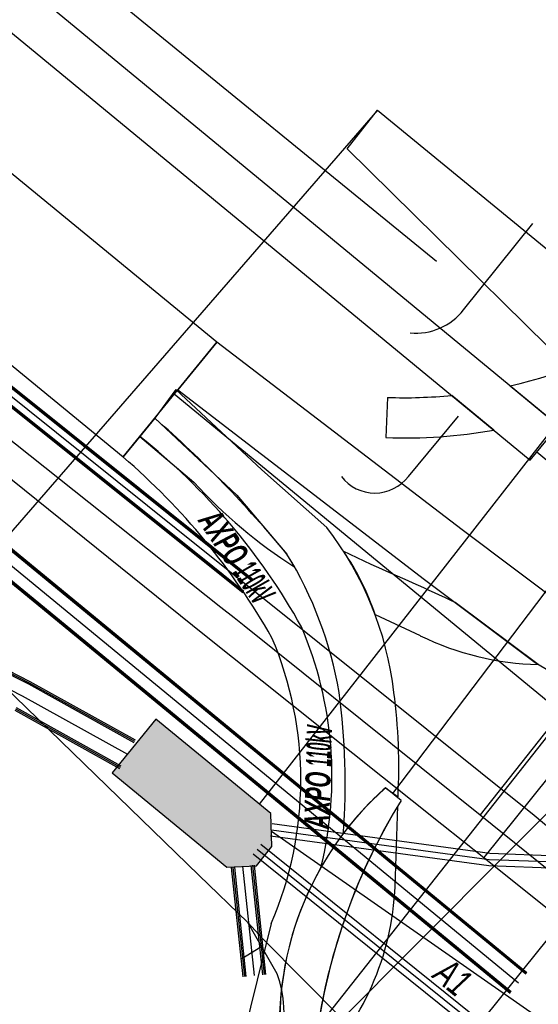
# Model space of a CAD drawing. Header units: metres. Extents: x 2695563 to 2696938, y 1260544 to 1262032.
# Tile 81 of 256: x 2696094 to 2696105, y 1260894 to 1260913. Entities that reach past the tile are written whole.
import ezdxf

# ---------------------------------------------------------------- set-up
doc = ezdxf.new("R2010")
doc.units = ezdxf.units.M
doc.header["$LTSCALE"] = 100
doc.linetypes.add('AUSGEZOGEN', pattern=[0])
doc.linetypes.add('STRICHLINIE2_S3', pattern=[0.25, 0.15, -0.1])
for name, color, linetype in [('Eau portable_Cadastre des conduites_Conduite', 171, 'AUSGEZOGEN'), ('EU_Cadastre des conduites', 24, 'AUSGEZOGEN'), ('EU_Cadastre des conduites_Regard – Polygone de détail', 24, 'AUSGEZOGEN'), ('EU_Cadastre des conduites_Texte entrée-sortie', 24, 'AUSGEZOGEN'), ('Gaz_Cadastre des conduites_Conduite', 32, 'AUSGEZOGEN'), ('Réseau électrique_Cadastre des conduite_Bord du tracé', 1, 'AUSGEZOGEN'), ('Réseau électrique_Cadastre des conduite_Ligne de repère', 1, 'AUSGEZOGEN'), ('Réseau électrique_Cadastre des conduite_Tronçon de tracé', 1, 'AUSGEZOGEN'), ('Réseau électrique_Cadastre des conduite_Tronçon de tracé_Texte', 1, 'AUSGEZOGEN'), ('TV_Cadastre des conduites_CONDUITE', 92, 'AUSGEZOGEN'), ('Télécommunications_SW_Cadastre des conduites_Bord du tracé', 94, 'AUSGEZOGEN'), ('Télécommunications_SW_Cadastre des conduites_Ouvrage', 94, 'AUSGEZOGEN')]:
    doc.layers.add(name, color=color, linetype=linetype)
doc.styles.add('ARIAL', font='arial.ttf')
doc.styles.add('ARIALNARROW', font='ARIALN.TTF')
pattern_1 = [(0, (2708005, 1273150), (6075, 6075), [6075, -6075]), (90, (2708005, 1273150), (-6075, 6075), [6075, -6075])]

# ---------------------------------------------------------------- blocks, each defined once
blk = doc.blocks.new('COMPLEXOBJECT_1641')
at = {"layer": 'Réseau électrique_Cadastre des conduite_Bord du tracé', "color": 1, "linetype": 'AUSGEZOGEN', "transparency": 33554687}
blk.add_line((6100.746, 10898.075), (6100.996, 10897.888), dxfattribs=at)
for points in [[(6096.505, 10906.117), (6096.078, 10905.54), (6097.739, 10903.986), (6098.75, 10902.795)], [(6099.554, 10903.332), (6098.245, 10904.498), (6096.505, 10906.117)]]:
    blk.add_lwpolyline(points, dxfattribs=at)
for centre, radius, start, end in [((6094.238, 10899.222), 6.72, 6.6445, 37.7035), ((6092.032, 10898.662), 7.888, 9.763, 31.596), ((6086.294, 10898.163), 13.635, 355.7577, 7.7441), ((6089.6, 10898.492), 11.412, 356.964, 7.5912), ((6105.002, 10893.272), 6.417, 131.5454, 142.778)]:
    blk.add_arc(centre, radius, start, end, dxfattribs=at)
blk = doc.blocks.new('COMPLEXOBJECT_1642')
at = {"layer": 'Réseau électrique_Cadastre des conduite_Bord du tracé', "color": 1, "linetype": 'AUSGEZOGEN', "transparency": 33554687}
blk.add_line((6100.939, 10896.088), (6100.99, 10897.704), dxfattribs=at)
for centre, radius, start, end in [((6111.242, 10891.482), 11.992, 148.7478, 175.8033), ((6095.401, 10896.317), 5.542, 314.4409, 357.6313)]:
    blk.add_arc(centre, radius, start, end, dxfattribs=at)
blk = doc.blocks.new('COMPLEXOBJECT_1645')
at = {"layer": 'Réseau électrique_Cadastre des conduite_Bord du tracé', "color": 1, "linetype": 'AUSGEZOGEN', "transparency": 33554687}
for p, q in [((6100.452, 10902.586), (6099.89, 10902.856)), ((6103.832, 10900.564), (6102.154, 10901.815)), ((6100.533, 10901.571), (6101.446, 10901.146))]:
    blk.add_line(p, q, dxfattribs=at)
for centre, radius, start, end in [((6095.805, 10900.008), 4.98, 18.2875, 34.8783), ((6070.444, 10834.079), 74.791, 64.91392, 66.34536), ((6103.958, 10906.261), 5.699, 243.8477, 268.7361)]:
    blk.add_arc(centre, radius, start, end, dxfattribs=at)
blk = doc.blocks.new('COMPLEXOBJECT_1646')
at = {"layer": 'Réseau électrique_Cadastre des conduite_Bord du tracé', "color": 1, "linetype": 'AUSGEZOGEN', "transparency": 33554687}
blk.add_line((6098.908, 10902.53), (6098.75, 10902.795), dxfattribs=at)
blk.add_lwpolyline([(6096.078, 10905.54), (6095.777, 10905.168), (6096.869, 10904.247)], dxfattribs=at)
for centre, radius, start, end in [((6080.465, 10887.669), 23.73, 39.5983, 48.8576), ((6104.36, 10911.073), 10.134, 222.3428, 237.4571)]:
    blk.add_arc(centre, radius, start, end, dxfattribs=at)
blk = doc.blocks.new('COMPLEXOBJECT_1690')
at = {"layer": 'Réseau électrique_Cadastre des conduite_Bord du tracé', "color": 1, "linetype": 'AUSGEZOGEN', "transparency": 33554687}
for p, q in [((6100.781, 10905.958), (6100.752, 10905.147)), ((6102.934, 10905.298), (6102.082, 10906))]:
    blk.add_line(p, q, dxfattribs=at)
for centre, radius, start, end in [((6101.121, 10915.588), 9.636, 267.9762, 275.7219), ((6101.129, 10915.544), 10.404, 267.9247, 279.9927)]:
    blk.add_arc(centre, radius, start, end, dxfattribs=at)
blk = doc.blocks.new('COMPLEXOBJECT_1718')
at = {"layer": 'Réseau électrique_Cadastre des conduite_Bord du tracé', "color": 1, "linetype": 'AUSGEZOGEN', "transparency": 33554687}
for p, q in [((6101.06, 10897.818), (6100.746, 10898.075)), ((6098.849, 10891.577), (6099.234, 10891.62))]:
    blk.add_line(p, q, dxfattribs=at)
for centre, radius, start, end in [((6104.952, 10893.321), 6.347, 131.5018, 195.9493), ((6111.453, 10891.388), 12.221, 148.2557, 178.9132)]:
    blk.add_arc(centre, radius, start, end, dxfattribs=at)
blk = doc.blocks.new('COMPLEXOBJECT_1787')
at = {"layer": 'Réseau électrique_Cadastre des conduite_Bord du tracé', "color": 1, "linetype": 'AUSGEZOGEN', "transparency": 33554687}
for p, q in [((6095.777, 10905.168), (6095.436, 10904.756)), ((6098.312, 10892.355), (6098.602, 10893.524))]:
    blk.add_line(p, q, dxfattribs=at)
blk.add_lwpolyline([(6098.432, 10895.331), (6097.73, 10892.5), (6098.312, 10892.355)], dxfattribs=at)
for centre, radius, start, end in [((6087.746, 10895.035), 12.93, 29.0914, 51.6039), ((6086.389, 10894.235), 13.876, 29.6781, 49.3098), ((6091.969, 10898.305), 7.692, 346.1683, 23.0875), ((6091.701, 10898.233), 7.33, 336.6754, 23.0666), ((6105.038, 10893.285), 6.44, 150.4003, 177.8736)]:
    blk.add_arc(centre, radius, start, end, dxfattribs=at)
blk = doc.blocks.new('COMPLEXOBJECT_1788')
at = {"layer": 'Réseau électrique_Cadastre des conduite_Bord du tracé', "color": 1, "linetype": 'AUSGEZOGEN', "transparency": 33554687}
blk.add_line((6110.598, 10898.654), (6109.564, 10899.549), dxfattribs=at)
for points in [[(6106.91, 10900.223), (6104.466, 10901.653), (6102.294, 10903.285), (6097.333, 10907.073), (6096.544, 10906.11), (6101.534, 10902.281), (6103.766, 10900.603), (6106.448, 10899.033)], [(6109.581, 10898.288), (6109.974, 10898.261), (6109.926, 10898.68)]]:
    blk.add_lwpolyline(points, dxfattribs=at)
for centre, radius, start, end in [((6109.319, 10904.145), 4.603, 238.446, 273.0552), ((6109.317, 10904.139), 5.857, 240.6662, 272.5818), ((6110.063, 10893.533), 5.149, 84.0397, 91.5289)]:
    blk.add_arc(centre, radius, start, end, dxfattribs=at)
blk = doc.blocks.new('COMPLEXOBJECT_1861')
at = {"layer": 'Réseau électrique_Cadastre des conduite_Bord du tracé', "color": 1, "linetype": 'AUSGEZOGEN', "transparency": 33554687}
blk.add_line((6103.261, 10906.192), (6104.036, 10905.554), dxfattribs=at)
blk.add_lwpolyline([(6109.224, 10909.009), (6110.597, 10910.755), (6109.968, 10911.249), (6108.714, 10909.655)], dxfattribs=at)
for centre, radius, start, end in [((6101.118, 10915.59), 9.64, 282.8419, 321.9943), ((6101.121, 10915.554), 10.416, 286.2521, 321.072)]:
    blk.add_arc(centre, radius, start, end, dxfattribs=at)
blk = doc.blocks.new('COMPLEXOBJECT_1914')
at = {"layer": 'Réseau électrique_Cadastre des conduite_Tronçon de tracé', "color": 1, "linetype": 'AUSGEZOGEN', "transparency": 33554687}
blk.add_line((6101.205, 10904.362), (6102.216, 10905.58), dxfattribs=at)
blk.add_arc((6100.527, 10904.881), 0.854, 217.7527, 322.5861, dxfattribs=at)
blk = doc.blocks.new('COMPLEXOBJECT_2503')
at = {"layer": 'Réseau électrique_Cadastre des conduite_Tronçon de tracé', "color": 1, "linetype": 'AUSGEZOGEN', "transparency": 33554687}
blk.add_line((6102.321, 10907.726), (6103.722, 10909.469), dxfattribs=at)
blk.add_arc((6101.36, 10908.476), 1.219, 264.4232, 322.0252, dxfattribs=at)
blk = doc.blocks.new('COMPLEXOBJECT_2649')
at = {"layer": 'Réseau électrique_Cadastre des conduite_Tronçon de tracé', "color": 1, "linetype": 'AUSGEZOGEN', "transparency": 33554687}
blk.add_lwpolyline([(6097.96, 10895.353), (6096.968, 10896.311), (6092.317, 10900.814), (6090.456, 10902.314), (6087.048, 10905.007), (6077.26, 10912.929), (6066.07, 10922.208), (6049.996, 10935.517), (6041.42, 10942.565), (6029.84, 10951.95), (6023.835, 10956.884)], dxfattribs=at)
blk = doc.blocks.new('COMPLEXOBJECT_2715')
at = {"layer": 'Réseau électrique_Cadastre des conduite_Tronçon de tracé', "color": 1, "linetype": 'AUSGEZOGEN', "transparency": 33554687}
for p, q in [((6098.552, 10894.314), (6097.96, 10895.353)), ((6098.765, 10892.206), (6098.686, 10893.646))]:
    blk.add_line(p, q, dxfattribs=at)
blk.add_arc((6096.499, 10893.555), 2.189, 2.3889, 20.2969, dxfattribs=at)

msp = doc.modelspace()

# ---------------------------------------------------------------- hatches: boundary and pattern name
at = {"layer": 'Réseau électrique_Cadastre des conduite_Bord du tracé', "lineweight": 18, "transparency": 33554687}
h = msp.add_hatch(dxfattribs=at)
h.set_pattern_fill('MUSTER', color=1, scale=6075, style=0, pattern_type=2)
h.set_pattern_definition(pattern_1)
h.paths.add_polyline_path([(2696096.406, 1260904.566), (2696098.303, 1260906.883), (2696085.264, 1260917.59), (2696062.149, 1260936.546), (2696038.958, 1260955.52), (2696025.771, 1260966.691), (2696023.674, 1260964.201), (2696037.038, 1260953.214), (2696060.248, 1260934.225), (2696083.36, 1260915.271)], flags=0)
h = msp.add_hatch(dxfattribs=at)
h.set_pattern_fill('MUSTER', color=1, scale=6075, style=0, pattern_type=2)
h.set_pattern_definition(pattern_1)
h.paths.add_polyline_path([(2696083.779, 1260922.846), (2696083.202, 1260922.158), (2696104.639, 1260904.502), (2696105.21, 1260905.196)], flags=0)
h = msp.add_hatch(dxfattribs=at)
h.set_pattern_fill('MUSTER', color=1, scale=6075, style=0, pattern_type=2)
h.set_pattern_definition(pattern_1)
h.paths.add_polyline_path([(2696105.006, 1260905.364), (2696105.201, 1260905.423), (2696105.396, 1260905.486), (2696105.589, 1260905.553), (2696105.78, 1260905.623), (2696105.971, 1260905.697), (2696106.159, 1260905.775), (2696106.347, 1260905.857), (2696106.532, 1260905.942), (2696106.716, 1260906.031), (2696106.898, 1260906.123), (2696107.078, 1260906.219), (2696107.257, 1260906.319), (2696107.433, 1260906.422), (2696107.607, 1260906.528), (2696107.779, 1260906.638), (2696107.949, 1260906.751), (2696108.117, 1260906.868), (2696108.282, 1260906.988), (2696108.445, 1260907.111), (2696108.606, 1260907.237), (2696108.764, 1260907.366), (2696108.919, 1260907.498), (2696109.072, 1260907.634), (2696109.222, 1260907.772), (2696109.37, 1260907.913), (2696109.515, 1260908.057), (2696109.656, 1260908.204), (2696109.795, 1260908.354), (2696109.931, 1260908.506), (2696110.064, 1260908.661), (2696110.194, 1260908.819), (2696111.567, 1260910.565), (2696110.938, 1260911.059), (2696109.684, 1260909.465), (2696109.551, 1260909.299), (2696109.415, 1260909.136), (2696109.275, 1260908.976), (2696109.132, 1260908.819), (2696108.985, 1260908.666), (2696108.835, 1260908.515), (2696108.682, 1260908.368), (2696108.525, 1260908.225), (2696108.365, 1260908.084), (2696108.202, 1260907.948), (2696108.037, 1260907.815), (2696107.868, 1260907.686), (2696107.697, 1260907.56), (2696107.522, 1260907.438), (2696107.346, 1260907.321), (2696107.166, 1260907.207), (2696106.984, 1260907.097), (2696106.8, 1260906.991), (2696106.614, 1260906.889), (2696106.425, 1260906.791), (2696106.234, 1260906.698), (2696106.041, 1260906.609), (2696105.847, 1260906.524), (2696105.65, 1260906.443), (2696105.452, 1260906.367), (2696105.252, 1260906.295), (2696105.05, 1260906.227), (2696104.847, 1260906.164), (2696104.643, 1260906.106), (2696104.438, 1260906.052), (2696104.231, 1260906.002)], flags=0)
h = msp.add_hatch(dxfattribs=at)
h.set_pattern_fill('MUSTER', color=1, scale=6075, style=0, pattern_type=2)
h.set_pattern_definition(pattern_1)
h.paths.add_polyline_path([(2696110.534, 1260899.359), (2696110.444, 1260899.355), (2696110.355, 1260899.353), (2696110.265, 1260899.353), (2696110.175, 1260899.354), (2696110.086, 1260899.357), (2696109.996, 1260899.362), (2696109.907, 1260899.368), (2696109.817, 1260899.377), (2696109.728, 1260899.387), (2696109.639, 1260899.398), (2696109.551, 1260899.412), (2696109.462, 1260899.427), (2696109.374, 1260899.444), (2696109.287, 1260899.463), (2696109.199, 1260899.483), (2696109.112, 1260899.505), (2696109.026, 1260899.529), (2696108.94, 1260899.555), (2696108.854, 1260899.582), (2696108.769, 1260899.61), (2696108.685, 1260899.641), (2696108.601, 1260899.673), (2696108.518, 1260899.707), (2696108.436, 1260899.742), (2696108.354, 1260899.779), (2696108.273, 1260899.817), (2696108.193, 1260899.857), (2696108.113, 1260899.899), (2696108.035, 1260899.942), (2696107.957, 1260899.987), (2696107.88, 1260900.033), (2696105.436, 1260901.463), (2696103.264, 1260903.095), (2696098.303, 1260906.883), (2696097.514, 1260905.92), (2696102.504, 1260902.091), (2696104.736, 1260900.413), (2696107.418, 1260898.843), (2696107.51, 1260898.792), (2696107.603, 1260898.743), (2696107.697, 1260898.696), (2696107.792, 1260898.65), (2696107.888, 1260898.606), (2696107.984, 1260898.564), (2696108.081, 1260898.523), (2696108.179, 1260898.485), (2696108.278, 1260898.448), (2696108.377, 1260898.412), (2696108.476, 1260898.379), (2696108.577, 1260898.347), (2696108.678, 1260898.318), (2696108.779, 1260898.29), (2696108.881, 1260898.263), (2696108.984, 1260898.239), (2696109.086, 1260898.216), (2696109.19, 1260898.196), (2696109.293, 1260898.177), (2696109.397, 1260898.16), (2696109.501, 1260898.145), (2696109.605, 1260898.132), (2696109.71, 1260898.121), (2696109.815, 1260898.111), (2696109.92, 1260898.104), (2696110.025, 1260898.098), (2696110.13, 1260898.094), (2696110.235, 1260898.092), (2696110.341, 1260898.092), (2696110.446, 1260898.094), (2696110.551, 1260898.098), (2696110.944, 1260898.071), (2696110.896, 1260898.49), (2696110.918, 1260898.491), (2696110.939, 1260898.491), (2696110.961, 1260898.491), (2696110.983, 1260898.492), (2696111.005, 1260898.492), (2696111.026, 1260898.492), (2696111.048, 1260898.492), (2696111.07, 1260898.492), (2696111.091, 1260898.492), (2696111.113, 1260898.491), (2696111.135, 1260898.491), (2696111.156, 1260898.49), (2696111.178, 1260898.49), (2696111.2, 1260898.489), (2696111.222, 1260898.488), (2696111.243, 1260898.488), (2696111.265, 1260898.487), (2696111.287, 1260898.486), (2696111.308, 1260898.484), (2696111.33, 1260898.483), (2696111.352, 1260898.482), (2696111.373, 1260898.481), (2696111.395, 1260898.479), (2696111.417, 1260898.478), (2696111.438, 1260898.476), (2696111.46, 1260898.474), (2696111.482, 1260898.472), (2696111.503, 1260898.47), (2696111.525, 1260898.468), (2696111.546, 1260898.466), (2696111.568, 1260898.464)], flags=0)
h = msp.add_hatch(dxfattribs=at)
h.set_pattern_fill('MUSTER', color=1, scale=6075, style=0, pattern_type=2)
h.set_pattern_definition(pattern_1)
h.paths.add_polyline_path([(2696097.475, 1260905.927), (2696097.048, 1260905.35), (2696098.709, 1260903.796), (2696099.72, 1260902.605), (2696099.77, 1260902.522), (2696099.82, 1260902.439), (2696099.868, 1260902.354), (2696099.915, 1260902.27), (2696099.961, 1260902.185), (2696100.006, 1260902.099), (2696100.05, 1260902.012), (2696100.093, 1260901.925), (2696100.135, 1260901.838), (2696100.176, 1260901.75), (2696100.216, 1260901.662), (2696100.254, 1260901.573), (2696100.292, 1260901.483), (2696100.328, 1260901.393), (2696100.364, 1260901.303), (2696100.398, 1260901.212), (2696100.431, 1260901.121), (2696100.463, 1260901.03), (2696100.494, 1260900.938), (2696100.524, 1260900.846), (2696100.552, 1260900.753), (2696100.58, 1260900.66), (2696100.606, 1260900.567), (2696100.631, 1260900.473), (2696100.655, 1260900.379), (2696100.678, 1260900.285), (2696100.7, 1260900.19), (2696100.72, 1260900.096), (2696100.74, 1260900.001), (2696100.758, 1260899.905), (2696100.775, 1260899.81), (2696100.787, 1260899.719), (2696100.799, 1260899.627), (2696100.809, 1260899.536), (2696100.82, 1260899.445), (2696100.829, 1260899.353), (2696100.838, 1260899.262), (2696100.847, 1260899.17), (2696100.854, 1260899.078), (2696100.862, 1260898.987), (2696100.868, 1260898.895), (2696100.874, 1260898.803), (2696100.879, 1260898.711), (2696100.884, 1260898.619), (2696100.888, 1260898.527), (2696100.892, 1260898.435), (2696100.894, 1260898.343), (2696100.897, 1260898.251), (2696100.898, 1260898.159), (2696100.899, 1260898.067), (2696100.899, 1260897.975), (2696100.899, 1260897.883), (2696100.898, 1260897.791), (2696100.897, 1260897.699), (2696100.894, 1260897.607), (2696100.892, 1260897.515), (2696100.888, 1260897.423), (2696100.884, 1260897.331), (2696100.88, 1260897.239), (2696100.874, 1260897.148), (2696100.868, 1260897.056), (2696100.862, 1260896.964), (2696100.887, 1260896.996), (2696100.912, 1260897.028), (2696100.937, 1260897.06), (2696100.962, 1260897.092), (2696100.987, 1260897.124), (2696101.013, 1260897.155), (2696101.039, 1260897.186), (2696101.065, 1260897.217), (2696101.091, 1260897.248), (2696101.118, 1260897.279), (2696101.144, 1260897.31), (2696101.171, 1260897.34), (2696101.198, 1260897.371), (2696101.225, 1260897.401), (2696101.253, 1260897.431), (2696101.28, 1260897.46), (2696101.308, 1260897.49), (2696101.336, 1260897.519), (2696101.364, 1260897.549), (2696101.392, 1260897.578), (2696101.421, 1260897.606), (2696101.45, 1260897.635), (2696101.479, 1260897.664), (2696101.508, 1260897.692), (2696101.537, 1260897.72), (2696101.566, 1260897.748), (2696101.596, 1260897.776), (2696101.626, 1260897.803), (2696101.656, 1260897.831), (2696101.686, 1260897.858), (2696101.716, 1260897.885), (2696101.966, 1260897.698), (2696101.969, 1260897.766), (2696101.972, 1260897.834), (2696101.975, 1260897.903), (2696101.977, 1260897.971), (2696101.979, 1260898.039), (2696101.98, 1260898.107), (2696101.981, 1260898.176), (2696101.982, 1260898.244), (2696101.982, 1260898.312), (2696101.982, 1260898.381), (2696101.981, 1260898.449), (2696101.98, 1260898.517), (2696101.979, 1260898.585), (2696101.977, 1260898.654), (2696101.974, 1260898.722), (2696101.972, 1260898.79), (2696101.968, 1260898.858), (2696101.965, 1260898.926), (2696101.961, 1260898.995), (2696101.957, 1260899.063), (2696101.952, 1260899.131), (2696101.947, 1260899.199), (2696101.941, 1260899.267), (2696101.935, 1260899.335), (2696101.929, 1260899.403), (2696101.922, 1260899.471), (2696101.915, 1260899.539), (2696101.907, 1260899.607), (2696101.899, 1260899.675), (2696101.891, 1260899.742), (2696101.882, 1260899.81), (2696101.867, 1260899.927), (2696101.851, 1260900.043), (2696101.832, 1260900.159), (2696101.811, 1260900.275), (2696101.789, 1260900.39), (2696101.764, 1260900.505), (2696101.737, 1260900.619), (2696101.708, 1260900.733), (2696101.678, 1260900.846), (2696101.645, 1260900.959), (2696101.61, 1260901.072), (2696101.574, 1260901.183), (2696101.535, 1260901.294), (2696101.495, 1260901.405), (2696101.452, 1260901.514), (2696101.408, 1260901.623), (2696101.362, 1260901.731), (2696101.313, 1260901.838), (2696101.263, 1260901.944), (2696101.212, 1260902.05), (2696101.158, 1260902.154), (2696101.102, 1260902.258), (2696101.045, 1260902.361), (2696100.986, 1260902.462), (2696100.925, 1260902.563), (2696100.863, 1260902.662), (2696100.798, 1260902.76), (2696100.732, 1260902.858), (2696100.664, 1260902.954), (2696100.595, 1260903.048), (2696100.524, 1260903.142), (2696099.215, 1260904.308)], flags=0)
h = msp.add_hatch(dxfattribs=at)
h.set_pattern_fill('MUSTER', color=1, scale=6075, style=0, pattern_type=2)
h.set_pattern_definition(pattern_1)
h.paths.add_polyline_path([(2696101.751, 1260905.768), (2696101.722, 1260904.957), (2696101.793, 1260904.955), (2696101.863, 1260904.953), (2696101.934, 1260904.951), (2696102.005, 1260904.951), (2696102.075, 1260904.95), (2696102.146, 1260904.95), (2696102.217, 1260904.951), (2696102.287, 1260904.952), (2696102.358, 1260904.953), (2696102.429, 1260904.955), (2696102.499, 1260904.958), (2696102.57, 1260904.961), (2696102.641, 1260904.964), (2696102.711, 1260904.968), (2696102.782, 1260904.973), (2696102.852, 1260904.977), (2696102.923, 1260904.983), (2696102.993, 1260904.989), (2696103.064, 1260904.995), (2696103.134, 1260905.002), (2696103.204, 1260905.009), (2696103.274, 1260905.017), (2696103.345, 1260905.025), (2696103.415, 1260905.034), (2696103.485, 1260905.043), (2696103.555, 1260905.053), (2696103.625, 1260905.063), (2696103.695, 1260905.073), (2696103.765, 1260905.084), (2696103.834, 1260905.096), (2696103.904, 1260905.108), (2696103.052, 1260905.81), (2696103.01, 1260905.806), (2696102.968, 1260905.802), (2696102.926, 1260905.798), (2696102.885, 1260905.795), (2696102.843, 1260905.791), (2696102.801, 1260905.788), (2696102.759, 1260905.785), (2696102.717, 1260905.782), (2696102.675, 1260905.78), (2696102.633, 1260905.777), (2696102.591, 1260905.775), (2696102.549, 1260905.773), (2696102.507, 1260905.771), (2696102.465, 1260905.769), (2696102.423, 1260905.768), (2696102.381, 1260905.766), (2696102.339, 1260905.765), (2696102.297, 1260905.764), (2696102.255, 1260905.763), (2696102.213, 1260905.763), (2696102.171, 1260905.762), (2696102.129, 1260905.762), (2696102.087, 1260905.762), (2696102.045, 1260905.762), (2696102.003, 1260905.762), (2696101.961, 1260905.763), (2696101.919, 1260905.764), (2696101.877, 1260905.764), (2696101.835, 1260905.765), (2696101.793, 1260905.767)], flags=0)
h = msp.add_hatch(dxfattribs=at)
h.set_pattern_fill('MUSTER', color=1, scale=6075, style=0, pattern_type=2)
h.set_pattern_definition(pattern_1)
h.paths.add_polyline_path([(2696099.878, 1260902.34), (2696099.72, 1260902.605), (2696099.641, 1260902.7), (2696099.561, 1260902.795), (2696099.481, 1260902.889), (2696099.401, 1260902.983), (2696099.32, 1260903.076), (2696099.238, 1260903.169), (2696099.156, 1260903.262), (2696099.073, 1260903.354), (2696098.99, 1260903.446), (2696098.907, 1260903.537), (2696098.823, 1260903.628), (2696098.739, 1260903.719), (2696098.654, 1260903.808), (2696098.568, 1260903.898), (2696098.483, 1260903.987), (2696098.396, 1260904.076), (2696098.31, 1260904.164), (2696098.222, 1260904.252), (2696098.135, 1260904.339), (2696098.047, 1260904.426), (2696097.958, 1260904.512), (2696097.869, 1260904.598), (2696097.779, 1260904.684), (2696097.69, 1260904.768), (2696097.599, 1260904.853), (2696097.508, 1260904.937), (2696097.417, 1260905.021), (2696097.326, 1260905.104), (2696097.233, 1260905.186), (2696097.141, 1260905.268), (2696097.048, 1260905.35), (2696096.747, 1260904.978), (2696097.839, 1260904.057), (2696097.897, 1260903.994), (2696097.956, 1260903.931), (2696098.016, 1260903.868), (2696098.076, 1260903.806), (2696098.136, 1260903.745), (2696098.197, 1260903.684), (2696098.259, 1260903.623), (2696098.321, 1260903.563), (2696098.383, 1260903.504), (2696098.446, 1260903.445), (2696098.51, 1260903.387), (2696098.574, 1260903.329), (2696098.638, 1260903.272), (2696098.703, 1260903.215), (2696098.769, 1260903.159), (2696098.835, 1260903.103), (2696098.901, 1260903.048), (2696098.968, 1260902.994), (2696099.036, 1260902.94), (2696099.103, 1260902.887), (2696099.172, 1260902.834), (2696099.24, 1260902.782), (2696099.309, 1260902.731), (2696099.379, 1260902.68), (2696099.449, 1260902.629), (2696099.52, 1260902.58), (2696099.59, 1260902.53), (2696099.662, 1260902.482), (2696099.733, 1260902.434), (2696099.806, 1260902.387)], flags=0)
h = msp.add_hatch(dxfattribs=at)
h.set_pattern_fill('MUSTER', color=1, scale=6075, style=0, pattern_type=2)
h.set_pattern_definition(pattern_1)
h.paths.add_polyline_path([(2696099.282, 1260892.165), (2696099.572, 1260893.334), (2696099.576, 1260893.434), (2696099.582, 1260893.533), (2696099.59, 1260893.632), (2696099.599, 1260893.731), (2696099.61, 1260893.831), (2696099.622, 1260893.929), (2696099.636, 1260894.028), (2696099.651, 1260894.126), (2696099.667, 1260894.225), (2696099.686, 1260894.323), (2696099.705, 1260894.42), (2696099.727, 1260894.518), (2696099.749, 1260894.615), (2696099.774, 1260894.711), (2696099.799, 1260894.807), (2696099.827, 1260894.903), (2696099.855, 1260894.999), (2696099.885, 1260895.094), (2696099.917, 1260895.188), (2696099.95, 1260895.282), (2696099.985, 1260895.375), (2696100.021, 1260895.468), (2696100.058, 1260895.561), (2696100.097, 1260895.652), (2696100.137, 1260895.743), (2696100.179, 1260895.834), (2696100.222, 1260895.924), (2696100.266, 1260896.013), (2696100.312, 1260896.101), (2696100.359, 1260896.189), (2696100.408, 1260896.276), (2696100.445, 1260896.432), (2696100.478, 1260896.588), (2696100.508, 1260896.745), (2696100.535, 1260896.903), (2696100.558, 1260897.061), (2696100.579, 1260897.219), (2696100.596, 1260897.378), (2696100.609, 1260897.538), (2696100.62, 1260897.697), (2696100.627, 1260897.857), (2696100.63, 1260898.017), (2696100.631, 1260898.177), (2696100.628, 1260898.336), (2696100.622, 1260898.496), (2696100.612, 1260898.656), (2696100.599, 1260898.815), (2696100.583, 1260898.974), (2696100.563, 1260899.133), (2696100.541, 1260899.291), (2696100.514, 1260899.449), (2696100.485, 1260899.606), (2696100.453, 1260899.762), (2696100.417, 1260899.918), (2696100.378, 1260900.073), (2696100.335, 1260900.227), (2696100.29, 1260900.381), (2696100.241, 1260900.533), (2696100.189, 1260900.684), (2696100.134, 1260900.834), (2696100.076, 1260900.983), (2696100.015, 1260901.131), (2696099.934, 1260901.274), (2696099.852, 1260901.415), (2696099.768, 1260901.556), (2696099.682, 1260901.696), (2696099.594, 1260901.834), (2696099.505, 1260901.971), (2696099.414, 1260902.107), (2696099.321, 1260902.242), (2696099.226, 1260902.376), (2696099.13, 1260902.509), (2696099.032, 1260902.64), (2696098.932, 1260902.77), (2696098.831, 1260902.899), (2696098.728, 1260903.027), (2696098.623, 1260903.153), (2696098.517, 1260903.278), (2696098.41, 1260903.401), (2696098.3, 1260903.524), (2696098.19, 1260903.644), (2696098.077, 1260903.764), (2696097.964, 1260903.882), (2696097.848, 1260903.998), (2696097.732, 1260904.113), (2696097.613, 1260904.227), (2696097.494, 1260904.339), (2696097.373, 1260904.449), (2696097.25, 1260904.558), (2696097.126, 1260904.665), (2696097.001, 1260904.771), (2696096.875, 1260904.875), (2696096.747, 1260904.978), (2696096.406, 1260904.566), (2696096.522, 1260904.465), (2696096.636, 1260904.363), (2696096.75, 1260904.26), (2696096.862, 1260904.156), (2696096.973, 1260904.05), (2696097.083, 1260903.943), (2696097.192, 1260903.835), (2696097.3, 1260903.726), (2696097.406, 1260903.616), (2696097.511, 1260903.504), (2696097.615, 1260903.391), (2696097.718, 1260903.277), (2696097.819, 1260903.162), (2696097.919, 1260903.046), (2696098.018, 1260902.929), (2696098.116, 1260902.81), (2696098.212, 1260902.691), (2696098.307, 1260902.57), (2696098.401, 1260902.449), (2696098.493, 1260902.326), (2696098.584, 1260902.203), (2696098.673, 1260902.078), (2696098.761, 1260901.953), (2696098.848, 1260901.826), (2696098.933, 1260901.699), (2696099.017, 1260901.57), (2696099.1, 1260901.441), (2696099.181, 1260901.311), (2696099.26, 1260901.18), (2696099.338, 1260901.048), (2696099.415, 1260900.915), (2696099.488, 1260900.738), (2696099.556, 1260900.559), (2696099.619, 1260900.378), (2696099.678, 1260900.196), (2696099.732, 1260900.012), (2696099.781, 1260899.827), (2696099.825, 1260899.641), (2696099.864, 1260899.454), (2696099.898, 1260899.265), (2696099.928, 1260899.076), (2696099.952, 1260898.886), (2696099.972, 1260898.696), (2696099.986, 1260898.505), (2696099.996, 1260898.314), (2696100.001, 1260898.122), (2696100, 1260897.931), (2696099.995, 1260897.74), (2696099.984, 1260897.548), (2696099.969, 1260897.358), (2696099.948, 1260897.167), (2696099.923, 1260896.978), (2696099.893, 1260896.788), (2696099.858, 1260896.6), (2696099.817, 1260896.413), (2696099.772, 1260896.227), (2696099.723, 1260896.042), (2696099.668, 1260895.859), (2696099.609, 1260895.677), (2696099.544, 1260895.496), (2696099.475, 1260895.318), (2696099.402, 1260895.141), (2696098.7, 1260892.31)], flags=0)
h = msp.add_hatch(dxfattribs=at)
h.set_pattern_fill('MUSTER', color=1, scale=6075, style=0, pattern_type=2)
h.set_pattern_definition(pattern_1)
h.paths.add_polyline_path([(2696100.86, 1260902.666), (2696100.886, 1260902.628), (2696100.912, 1260902.589), (2696100.938, 1260902.55), (2696100.964, 1260902.511), (2696100.988, 1260902.472), (2696101.013, 1260902.433), (2696101.037, 1260902.393), (2696101.061, 1260902.353), (2696101.085, 1260902.313), (2696101.108, 1260902.273), (2696101.131, 1260902.232), (2696101.153, 1260902.191), (2696101.175, 1260902.15), (2696101.196, 1260902.109), (2696101.218, 1260902.068), (2696101.238, 1260902.026), (2696101.259, 1260901.984), (2696101.279, 1260901.942), (2696101.299, 1260901.9), (2696101.318, 1260901.858), (2696101.337, 1260901.815), (2696101.355, 1260901.772), (2696101.373, 1260901.73), (2696101.391, 1260901.687), (2696101.408, 1260901.643), (2696101.425, 1260901.6), (2696101.441, 1260901.557), (2696101.457, 1260901.513), (2696101.473, 1260901.469), (2696101.488, 1260901.425), (2696101.503, 1260901.381), (2696102.416, 1260900.956), (2696102.488, 1260900.921), (2696102.56, 1260900.888), (2696102.633, 1260900.855), (2696102.706, 1260900.823), (2696102.78, 1260900.793), (2696102.854, 1260900.763), (2696102.929, 1260900.735), (2696103.004, 1260900.707), (2696103.079, 1260900.681), (2696103.155, 1260900.655), (2696103.231, 1260900.631), (2696103.307, 1260900.608), (2696103.384, 1260900.586), (2696103.461, 1260900.565), (2696103.539, 1260900.545), (2696103.616, 1260900.526), (2696103.694, 1260900.508), (2696103.772, 1260900.491), (2696103.85, 1260900.475), (2696103.929, 1260900.461), (2696104.008, 1260900.447), (2696104.086, 1260900.435), (2696104.165, 1260900.424), (2696104.245, 1260900.414), (2696104.324, 1260900.405), (2696104.403, 1260900.397), (2696104.483, 1260900.39), (2696104.563, 1260900.384), (2696104.642, 1260900.38), (2696104.722, 1260900.376), (2696104.802, 1260900.374), (2696103.124, 1260901.625), (2696103.069, 1260901.651), (2696103.015, 1260901.676), (2696102.96, 1260901.701), (2696102.905, 1260901.727), (2696102.851, 1260901.752), (2696102.796, 1260901.778), (2696102.741, 1260901.803), (2696102.687, 1260901.828), (2696102.632, 1260901.853), (2696102.577, 1260901.878), (2696102.522, 1260901.903), (2696102.467, 1260901.928), (2696102.413, 1260901.953), (2696102.358, 1260901.978), (2696102.303, 1260902.003), (2696102.248, 1260902.028), (2696102.193, 1260902.053), (2696102.138, 1260902.078), (2696102.083, 1260902.103), (2696102.028, 1260902.127), (2696101.973, 1260902.152), (2696101.918, 1260902.177), (2696101.863, 1260902.201), (2696101.808, 1260902.226), (2696101.753, 1260902.25), (2696101.698, 1260902.275), (2696101.643, 1260902.299), (2696101.588, 1260902.323), (2696101.532, 1260902.348), (2696101.477, 1260902.372), (2696101.422, 1260902.396)], flags=0)
h = msp.add_hatch(dxfattribs=at)
h.set_pattern_fill('MUSTER', color=1, scale=6075, style=0, pattern_type=2)
h.set_pattern_definition(pattern_1)
h.paths.add_polyline_path([(2696102.03, 1260897.628), (2696101.716, 1260897.885), (2696101.546, 1260897.729), (2696101.382, 1260897.568), (2696101.224, 1260897.4), (2696101.073, 1260897.227), (2696100.927, 1260897.048), (2696100.789, 1260896.864), (2696100.656, 1260896.676), (2696100.531, 1260896.482), (2696100.413, 1260896.285), (2696100.303, 1260896.083), (2696100.199, 1260895.877), (2696100.103, 1260895.667), (2696100.015, 1260895.455), (2696099.935, 1260895.239), (2696099.862, 1260895.02), (2696099.798, 1260894.799), (2696099.741, 1260894.576), (2696099.693, 1260894.351), (2696099.653, 1260894.124), (2696099.621, 1260893.896), (2696099.597, 1260893.667), (2696099.582, 1260893.437), (2696099.575, 1260893.207), (2696099.577, 1260892.976), (2696099.586, 1260892.746), (2696099.604, 1260892.517), (2696099.631, 1260892.288), (2696099.666, 1260892.06), (2696099.709, 1260891.834), (2696099.76, 1260891.61), (2696099.819, 1260891.387), (2696100.204, 1260891.43), (2696100.21, 1260891.641), (2696100.219, 1260891.852), (2696100.232, 1260892.062), (2696100.249, 1260892.272), (2696100.269, 1260892.482), (2696100.293, 1260892.692), (2696100.321, 1260892.901), (2696100.352, 1260893.11), (2696100.387, 1260893.318), (2696100.425, 1260893.525), (2696100.467, 1260893.732), (2696100.513, 1260893.938), (2696100.562, 1260894.143), (2696100.614, 1260894.347), (2696100.671, 1260894.551), (2696100.73, 1260894.753), (2696100.793, 1260894.954), (2696100.86, 1260895.154), (2696100.93, 1260895.353), (2696101.003, 1260895.551), (2696101.08, 1260895.748), (2696101.16, 1260895.943), (2696101.244, 1260896.136), (2696101.331, 1260896.328), (2696101.421, 1260896.519), (2696101.514, 1260896.708), (2696101.611, 1260896.896), (2696101.711, 1260897.081), (2696101.814, 1260897.265), (2696101.921, 1260897.448)], flags=0)
h = msp.add_hatch(dxfattribs=at)
h.set_pattern_fill('MUSTER', color=1, scale=6075, style=0, pattern_type=2)
h.set_pattern_definition(pattern_1)
h.paths.add_polyline_path([(2696100.252, 1260892.17), (2696100.347, 1260892.266), (2696100.44, 1260892.363), (2696100.53, 1260892.463), (2696100.618, 1260892.566), (2696100.703, 1260892.67), (2696100.786, 1260892.776), (2696100.866, 1260892.885), (2696100.944, 1260892.995), (2696101.019, 1260893.107), (2696101.091, 1260893.221), (2696101.16, 1260893.336), (2696101.226, 1260893.454), (2696101.29, 1260893.572), (2696101.351, 1260893.693), (2696101.408, 1260893.815), (2696101.463, 1260893.938), (2696101.515, 1260894.062), (2696101.563, 1260894.188), (2696101.609, 1260894.315), (2696101.652, 1260894.443), (2696101.691, 1260894.571), (2696101.727, 1260894.701), (2696101.76, 1260894.832), (2696101.79, 1260894.963), (2696101.817, 1260895.095), (2696101.84, 1260895.228), (2696101.861, 1260895.361), (2696101.878, 1260895.495), (2696101.891, 1260895.629), (2696101.902, 1260895.763), (2696101.909, 1260895.898), (2696101.96, 1260897.514), (2696101.866, 1260897.357), (2696101.775, 1260897.199), (2696101.686, 1260897.039), (2696101.6, 1260896.878), (2696101.516, 1260896.716), (2696101.435, 1260896.552), (2696101.356, 1260896.388), (2696101.28, 1260896.222), (2696101.206, 1260896.055), (2696101.135, 1260895.886), (2696101.066, 1260895.717), (2696101, 1260895.547), (2696100.936, 1260895.376), (2696100.875, 1260895.203), (2696100.817, 1260895.03), (2696100.762, 1260894.856), (2696100.709, 1260894.681), (2696100.658, 1260894.506), (2696100.611, 1260894.329), (2696100.566, 1260894.152), (2696100.524, 1260893.975), (2696100.484, 1260893.796), (2696100.447, 1260893.617), (2696100.413, 1260893.438), (2696100.382, 1260893.258), (2696100.353, 1260893.077), (2696100.328, 1260892.897), (2696100.305, 1260892.715), (2696100.284, 1260892.534), (2696100.267, 1260892.352)], flags=0)
at = {"layer": 'Télécommunications_SW_Cadastre des conduites_Ouvrage', "transparency": 33554687}
msp.add_hatch(color=7, dxfattribs=at).paths.add_polyline_path([(2696096.186, 1260898.183), (2696098.507, 1260896.282), (2696099.104, 1260896.31), (2696099.417, 1260896.699), (2696099.394, 1260897.365), (2696097.073, 1260899.266)])

# ---------------------------------------------------------------- linework, layer by layer
at = {"layer": 'Eau portable_Cadastre des conduites_Conduite', "color": 7, "linetype": 'AUSGEZOGEN', "transparency": 33554687}
msp.add_line((2696103.702, 1260896.475), (2696106.445, 1260894.271), dxfattribs=at)
for points in [[(2696176.234, 1260988.985), (2696173.532, 1260985.467), (2696173.121, 1260984.949), (2696169.488, 1260980.376), (2696142.975, 1260946.341), (2696132.784, 1260933.207), (2696111.051, 1260905.624), (2696110.583, 1260905.03), (2696103.702, 1260896.475)], [(2696057.94, 1260933.745), (2696075.503, 1260919.411), (2696077.775, 1260917.496), (2696091.716, 1260906.085), (2696093.681, 1260904.489), (2696097.811, 1260901.17)], [(2696097.811, 1260901.17), (2696098.021, 1260901.002), (2696102.853, 1260897.151), (2696103.702, 1260896.475)]]:
    msp.add_lwpolyline(points, dxfattribs=at)
at = {"layer": 'EU_Cadastre des conduites', "linetype": 'AUSGEZOGEN', "transparency": 33554687}
for p, q in [((2696104.548, 1260894.117), (2696051.276, 1260937.874)), ((2696104.561, 1260894.132), (2696051.289, 1260937.889)), ((2696104.573, 1260894.148), (2696051.301, 1260937.905)), ((2696104.231, 1260893.73), (2696050.959, 1260937.487)), ((2696104.243, 1260893.746), (2696050.971, 1260937.503)), ((2696104.256, 1260893.761), (2696050.984, 1260937.518))]:
    msp.add_line(p, q, dxfattribs=at)
at = {"layer": 'EU_Cadastre des conduites', "color": 255, "transparency": 33554687}
msp.add_line((2696104.402, 1260893.939), (2696051.13, 1260937.696), dxfattribs=at)
at = {"layer": 'EU_Cadastre des conduites_Regard – Polygone de détail', "color": 24, "linetype": 'STRICHLINIE2_S3', "transparency": 33554687}
msp.add_lwpolyline([(2696105.632, 1260895.636), (2696103.709, 1260893.234), (2696104.535, 1260892.602), (2696106.296, 1260894.822), (2696106.256, 1260895.242), (2696105.632, 1260895.636)], close=True, dxfattribs=at)
at = {"layer": 'Gaz_Cadastre des conduites_Conduite', "linetype": 'AUSGEZOGEN', "transparency": 33554687}
for p, q in [((2696085.563, 1260912.819), (2696098.179, 1260902.732)), ((2696085.574, 1260912.834), (2696098.191, 1260902.746)), ((2696085.586, 1260912.848), (2696098.202, 1260902.761)), ((2696085.374, 1260912.586), (2696097.992, 1260902.497)), ((2696085.386, 1260912.6), (2696098.003, 1260902.512)), ((2696085.397, 1260912.615), (2696098.015, 1260902.526)), ((2696098.179, 1260902.732), (2696099.015, 1260902.064)), ((2696098.191, 1260902.746), (2696099.027, 1260902.078)), ((2696098.202, 1260902.761), (2696099.038, 1260902.093)), ((2696097.992, 1260902.497), (2696098.828, 1260901.829)), ((2696098.003, 1260902.512), (2696098.839, 1260901.844)), ((2696098.015, 1260902.526), (2696098.851, 1260901.858))]:
    msp.add_line(p, q, dxfattribs=at)
at = {"layer": 'Gaz_Cadastre des conduites_Conduite', "color": 255, "linetype": 'AUSGEZOGEN', "transparency": 33554687}
for p, q in [((2696085.48, 1260912.717), (2696098.097, 1260902.629)), ((2696098.097, 1260902.629), (2696098.933, 1260901.961))]:
    msp.add_line(p, q, dxfattribs=at)
at = {"layer": 'Gaz_Cadastre des conduites_Conduite', "color": 32, "linetype": 'AUSGEZOGEN', "transparency": 33554687}
msp.add_line((2696103.627, 1260897.339), (2696107.326, 1260894.346), dxfattribs=at)
for points in [[(2696176.139, 1260989.88), (2696169.248, 1260981.136), (2696162.01, 1260971.754), (2696132.049, 1260933.254), (2696103.627, 1260897.339)], [(2695991.709, 1260988.818), (2695992.959, 1260987.772), (2696009.235, 1260974.355), (2696048.805, 1260941.894), (2696058.685, 1260933.868), (2696077.56, 1260918.419), (2696078.561, 1260917.589), (2696084.655, 1260912.619), (2696093.632, 1260905.303), (2696098.386, 1260901.533), (2696098.652, 1260901.322)], [(2696098.933, 1260901.961), (2696099.292, 1260901.673), (2696104.718, 1260897.327), (2696105.099, 1260897.016)], [(2696098.652, 1260901.322), (2696098.856, 1260901.16), (2696103.627, 1260897.339)]]:
    msp.add_lwpolyline(points, dxfattribs=at)
at = {"layer": 'Réseau électrique_Cadastre des conduite_Bord du tracé', "color": 1, "linetype": 'AUSGEZOGEN', "transparency": 33554687}
for points in [[(2696096.406, 1260904.566), (2696098.303, 1260906.883), (2696085.264, 1260917.59), (2696062.149, 1260936.546), (2696038.958, 1260955.52), (2696025.771, 1260966.691), (2696023.674, 1260964.201), (2696037.038, 1260953.214), (2696060.248, 1260934.225), (2696083.36, 1260915.271), (2696096.406, 1260904.566)], [(2696083.779, 1260922.846), (2696083.202, 1260922.158), (2696104.639, 1260904.502), (2696105.21, 1260905.196), (2696083.779, 1260922.846)]]:
    msp.add_lwpolyline(points, close=True, dxfattribs=at)
at = {"layer": 'Réseau électrique_Cadastre des conduite_Ligne de repère', "color": 7, "linetype": 'AUSGEZOGEN', "transparency": 33554687}
msp.add_line((2696098.807, 1260894.436), (2696099.193, 1260894.668), dxfattribs=at)
at = {"layer": 'Réseau électrique_Cadastre des conduite_Tronçon de tracé', "color": 1, "linetype": 'AUSGEZOGEN', "transparency": 33554687}
for p, q in [((2696102.741, 1260908.513), (2696087.725, 1260920.765)), ((2696105.116, 1260899.527), (2696097.443, 1260905.833)), ((2696107.164, 1260902.653), (2696104.77, 1260904.662)), ((2696101.859, 1260897.768), (2696106.188, 1260903.473)), ((2696069.839, 1260854.421), (2696105.096, 1260899.063))]:
    msp.add_line(p, q, dxfattribs=at)
msp.add_lwpolyline([(2696101.686, 1260892.361), (2696099.231, 1260894.833), (2696098.93, 1260895.163)], dxfattribs=at)
at = {"layer": 'TV_Cadastre des conduites_CONDUITE', "color": 92, "linetype": 'AUSGEZOGEN', "transparency": 33554687}
for q in [(2696092.438, 1260901.088), (2696107.741, 1260906.498)]:
    msp.add_line((2696101.553, 1260911.568), q, dxfattribs=at)
msp.add_lwpolyline([(2696079.406, 1260866.962), (2696097.269, 1260889.641), (2696109.27, 1260901.675), (2696106.797, 1260905.026), (2696100.935, 1260910.788), (2696101.553, 1260911.568)], dxfattribs=at)
at = {"layer": 'Télécommunications_SW_Cadastre des conduites_Bord du tracé', "linetype": 'AUSGEZOGEN', "transparency": 33554687}
for p, q in [((2696093.122, 1260900.67), (2696094.496, 1260899.98)), ((2696093.136, 1260900.696), (2696094.51, 1260900.006)), ((2696093.151, 1260900.722), (2696094.524, 1260900.033)), ((2696094.51, 1260900.006), (2696096.641, 1260898.823)), ((2696094.524, 1260900.033), (2696096.655, 1260898.85)), ((2696094.496, 1260899.98), (2696096.626, 1260898.797)), ((2696094.216, 1260899.449), (2696096.335, 1260898.272)), ((2696094.23, 1260899.476), (2696096.349, 1260898.299)), ((2696094.244, 1260899.502), (2696096.364, 1260898.325)), ((2696103.821, 1260896.555), (2696099.423, 1260897.152)), ((2696103.799, 1260896.305), (2696099.389, 1260896.904)), ((2696099.193, 1260896.742), (2696111.666, 1260886.735)), ((2696099.037, 1260896.546), (2696111.508, 1260886.541)), ((2696105.201, 1260896.504), (2696103.821, 1260896.555)), ((2696098.594, 1260896.273), (2696098.827, 1260894.065)), ((2696098.626, 1260896.276), (2696098.859, 1260894.068)), ((2696098.658, 1260896.279), (2696098.891, 1260894.071)), ((2696098.992, 1260896.315), (2696099.225, 1260894.107)), ((2696099.024, 1260896.318), (2696099.257, 1260894.11)), ((2696099.056, 1260896.321), (2696099.289, 1260894.113)), ((2696105.212, 1260896.253), (2696103.799, 1260896.305))]:
    msp.add_line(p, q, dxfattribs=at)
at = {"layer": 'Télécommunications_SW_Cadastre des conduites_Bord du tracé', "color": 255, "transparency": 33554687}
for p, q in [((2696092.99, 1260900.434), (2696094.37, 1260899.741)), ((2696094.37, 1260899.741), (2696096.495, 1260898.561)), ((2696103.81, 1260896.43), (2696099.406, 1260897.028)), ((2696099.115, 1260896.644), (2696111.587, 1260886.638)), ((2696105.207, 1260896.379), (2696103.81, 1260896.43)), ((2696098.825, 1260896.297), (2696099.058, 1260894.089))]:
    msp.add_line(p, q, dxfattribs=at)
at = {"layer": 'Télécommunications_SW_Cadastre des conduites_Bord du tracé', "color": 94, "linetype": 'AUSGEZOGEN', "transparency": 33554687}
msp.add_line((2696099.406, 1260897.009), (2696106.762, 1260891.883), dxfattribs=at)
msp.add_lwpolyline([(2696099.163, 1260897.554), (2696100.928, 1260899.81), (2696109.101, 1260910.257)], dxfattribs=at)
at = {"layer": 'Télécommunications_SW_Cadastre des conduites_Ouvrage', "color": 94, "transparency": 33554687}
msp.add_lwpolyline([(2696096.186, 1260898.183), (2696098.507, 1260896.282), (2696099.104, 1260896.31), (2696099.417, 1260896.699), (2696099.394, 1260897.365), (2696097.073, 1260899.266), (2696096.186, 1260898.183)], close=True, dxfattribs=at)

# ---------------------------------------------------------------- block references
at = {"layer": 'Réseau électrique_Cadastre des conduite_Bord du tracé', "color": 1, "linetype": 'AUSGEZOGEN', "lineweight": -3, "transparency": 33554687}
for name in ['COMPLEXOBJECT_1861', 'COMPLEXOBJECT_1788', 'COMPLEXOBJECT_1641', 'COMPLEXOBJECT_1690', 'COMPLEXOBJECT_1646', 'COMPLEXOBJECT_1787', 'COMPLEXOBJECT_1645', 'COMPLEXOBJECT_1718', 'COMPLEXOBJECT_1642']:
    msp.add_blockref(name, (2690000.97, 1249999.81), dxfattribs=at)
at = {"layer": 'Réseau électrique_Cadastre des conduite_Tronçon de tracé', "color": 1, "linetype": 'AUSGEZOGEN', "lineweight": -3, "transparency": 33554687}
for name in ['COMPLEXOBJECT_2649', 'COMPLEXOBJECT_2503', 'COMPLEXOBJECT_1914', 'COMPLEXOBJECT_2715']:
    msp.add_blockref(name, (2690000.97, 1249999.81), dxfattribs=at)

# ---------------------------------------------------------------- texts
at = {"layer": 'EU_Cadastre des conduites_Texte entrée-sortie', "color": 24, "transparency": 33554687, "insert": (2696102.644, 1260894.054), "char_height": 0.55705, "width": 0.85544, "attachment_point": 7, "rotation": 320.6007, "style": 'ARIAL'}
msp.add_mtext('\\A1;{\\fArial|i1|b0;\\H0.557054;\\W0.700000;\\C24;A1}\\P', dxfattribs=at)
at = {"layer": 'Réseau électrique_Cadastre des conduite_Tronçon de tracé_Texte', "color": 1, "transparency": 33554687, "char_height": 0.5075, "width": 2.61646, "attachment_point": 5, "style": 'ARIALNARROW'}
for insert, rotation in [((2696098.701, 1260902.552), 303.9543), ((2696100.353, 1260898.098), 88.3359)]:
    msp.add_mtext('\\A1;{\\fArial Narrow|i1|b1;\\H0.507500;\\W0.700000;\\C1;AXPO \\W0.490000;110kV}\\P', dxfattribs=dict(at, insert=insert, rotation=rotation))

doc.saveas('drawing.dxf')
